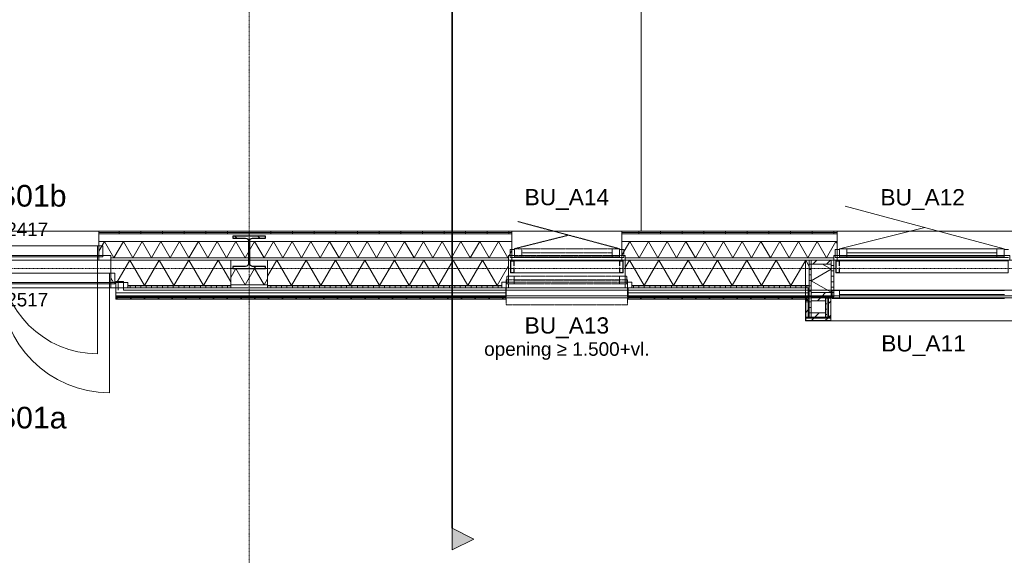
# Model space of a CAD drawing. Extents: x 0 to 92550, y 0 to 59400.
# Tile 43 of 87: x 33620 to 42714, y 8850 to 13799. Entities that reach past the tile are written whole.
import ezdxf
from ezdxf.xclip import XClip

# ---------------------------------------------------------------- set-up
doc = ezdxf.new("R2010")
doc.units = 0
doc.header["$MEASUREMENT"] = 0
doc.header["$XCLIPFRAME"] = 0
for name, pattern in [('Streep-punt fijn', [1251.000023, 626.000023, -312.5, 0, -312.5]), ('Streep-streepje', [1300, 1000, -100, 100, -100]), ('Streeplijn fijn', [234.119993, 155.999994, -78.119999]), ('Streeplijn ultrafijn', [117.37, 78.119999, -39.250001]), ('Wipeout_Contour', [100000, 0, -100000])]:
    doc.linetypes.add(name, pattern=pattern)
for name, color, linetype in [('ZZ 21 Buitenwand spouwblad baksteen', 7, 'Continuous'), ('ZZ 21 Buitenwand spouwblad hsb', 7, 'Continuous'), ('ZZ 21 Buitenwand spouwisolatie', 7, 'Continuous'), ('ZZ 28 HDC staalconstructies', 7, 'Continuous'), ('ZZ 31 Waterslagen', 7, 'Continuous'), ('ZZ 31 Zonwering', 7, 'Continuous'), ('ZZ 41 Buitenwandafwerking gevelhout', 7, 'Continuous'), ('ZZ 41 Buitenwandbekleding metaal', 7, 'Continuous'), ('ZZ 42 Binnenwandafwerking voorzetwand', 7, 'Continuous'), ('ZZ 72 Vaste inrichting', 7, 'Continuous'), ('ZZ A Stramien', 7, 'Continuous'), ('ZZ Aankleding 2D tek', 7, 'Continuous'), ('ZZ Info_tekst Algemeen', 7, 'Continuous'), ('ZZ Markers doorsnede', 7, 'Continuous'), ('ZZ Zone Gebruiksruimten', 7, 'Continuous')]:
    doc.layers.add(name, color=color, linetype=linetype)
doc.styles.add('GENERATED_STYLE_1', font='arial.ttf')
doc.linetypes.add('ALG - Zigzag', pattern='A,0,[1,1450KLW_TO-100_Plattegrond Begane grond1.Shx,S=2.239859,R=0,X=0,Y=-0.000705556],-282.222223,0', length=282.222223)
pattern_1 = [(90, (5738.867, 6500), (-50, 0), [])]
pattern_2 = [(45, (5738.87, 6500), (-63.6396, 63.6396), [])]
pattern_3 = [(90, (5738.87, 6500), (-200, 0), [])]

# ---------------------------------------------------------------- blocks, each defined once
blk = doc.blocks.new('*X185')
at = {"layer": 'ZZ 21 Buitenwand spouwblad hsb', "color": 7, "linetype": 'Continuous', "lineweight": 5, "ltscale": 0.01}
for p, q in [((34518, 11370), (34638.1, 11578)), ((34773.8, 11343), (34638.1, 11578)), ((34773.8, 11343), (34909.5, 11578)), ((35045.2, 11343), (34909.5, 11578)), ((35045.2, 11343), (35180.8, 11578)), ((35316.5, 11343), (35180.8, 11578)), ((35316.5, 11343), (35452.2, 11578)), ((35568.9, 11375.9), (35452.2, 11578)), ((34486.9, 11370), (34461.9, 11413.3))]:
    blk.add_line(p, q, dxfattribs=at)
blk = doc.blocks.new('*X186')
at = {"layer": 'ZZ 21 Buitenwand spouwblad hsb', "color": 7, "linetype": 'Continuous', "lineweight": 5, "ltscale": 0.01}
for p, q in [((35908.9, 11429), (35994.9, 11578)), ((36130.6, 11343), (35994.9, 11578)), ((36130.6, 11343), (36266.3, 11578)), ((36401.9, 11343), (36266.3, 11578)), ((36401.9, 11343), (36537.6, 11578)), ((36673.3, 11343), (36537.6, 11578)), ((36673.3, 11343), (36809, 11578)), ((36944.6, 11343), (36809, 11578)), ((36944.6, 11343), (37080.3, 11578)), ((37216, 11343), (37080.3, 11578)), ((37216, 11343), (37351.7, 11578)), ((37487.4, 11343), (37351.7, 11578)), ((37487.4, 11343), (37623, 11578)), ((37758.7, 11343), (37623, 11578)), ((37758.7, 11343), (37894.4, 11578)), ((38030.1, 11343), (37894.4, 11578)), ((38030.1, 11343), (38135.9, 11526.2))]:
    blk.add_line(p, q, dxfattribs=at)
blk = doc.blocks.new('*X187')
at = {"layer": 'ZZ 21 Buitenwand spouwblad hsb', "color": 7, "linetype": 'Continuous', "lineweight": 5, "ltscale": 0.01}
for p, q in [((39211.9, 11509.9), (39251.2, 11578)), ((39386.8, 11343), (39251.2, 11578)), ((39386.8, 11343), (39522.5, 11578)), ((39658.2, 11343), (39522.5, 11578)), ((39658.2, 11343), (39793.9, 11578)), ((39929.6, 11343), (39793.9, 11578)), ((39929.6, 11343), (40065.2, 11578)), ((40200.9, 11343), (40065.2, 11578)), ((40200.9, 11343), (40336.6, 11578)), ((40472.3, 11343), (40336.6, 11578)), ((40472.3, 11343), (40607.9, 11578)), ((40743.6, 11343), (40607.9, 11578)), ((40743.6, 11343), (40879.3, 11578)), ((40912.9, 11519.8), (40879.3, 11578))]:
    blk.add_line(p, q, dxfattribs=at)
blk = doc.blocks.new('*X192')
at = {"layer": 'ZZ 21 Buitenwand spouwisolatie', "color": 7, "linetype": 'Continuous', "lineweight": 5, "ltscale": 0.01}
for p, q in [((35568.9, 11417.1), (35616.7, 11500)), ((35703.3, 11350), (35616.7, 11500)), ((35703.3, 11350), (35789.9, 11500)), ((35876.6, 11350), (35789.9, 11500)), ((35876.6, 11350), (35908.9, 11406))]:
    blk.add_line(p, q, dxfattribs=at)
blk = doc.blocks.new('*X205')
at = {"layer": 'ZZ 41 Buitenwandbekleding metaal', "color": 7, "linetype": 'Continuous', "lineweight": 5, "ltscale": 0.01}
for p, q in [((40930.9, 11386.7), (41114.9, 11492.9)), ((41033.3, 11540), (41114.9, 11492.9)), ((40930.9, 11386.7), (41114.9, 11280.5)), ((41110.6, 11278), (41114.9, 11280.5))]:
    blk.add_line(p, q, dxfattribs=at)
blk = doc.blocks.new('*X208')
at = {"layer": 'ZZ 42 Binnenwandafwerking voorzetwand', "color": 7, "linetype": 'Continuous', "lineweight": 5, "ltscale": 0.01}
for p, q in [((34351.9, 11659.2), (34404.3, 11750)), ((34490.9, 11600), (34404.3, 11750)), ((34490.9, 11600), (34577.5, 11750)), ((34664.1, 11600), (34577.5, 11750)), ((34664.1, 11600), (34750.7, 11750)), ((34837.3, 11600), (34750.7, 11750)), ((34837.3, 11600), (34923.9, 11750)), ((35010.5, 11600), (34923.9, 11750)), ((35010.5, 11600), (35097.1, 11750)), ((35183.7, 11600), (35097.1, 11750)), ((35183.7, 11600), (35270.3, 11750)), ((35356.9, 11600), (35270.3, 11750)), ((35356.9, 11600), (35443.5, 11750)), ((35530.1, 11600), (35443.5, 11750)), ((35530.1, 11600), (35616.7, 11750)), ((35703.3, 11600), (35616.7, 11750)), ((35703.3, 11600), (35789.9, 11750)), ((35876.6, 11600), (35789.9, 11750)), ((35876.6, 11600), (35963.2, 11750)), ((36049.8, 11600), (35963.2, 11750)), ((36049.8, 11600), (36136.4, 11750)), ((36223, 11600), (36136.4, 11750)), ((36223, 11600), (36309.6, 11750)), ((36396.2, 11600), (36309.6, 11750)), ((36396.2, 11600), (36482.8, 11750)), ((36569.4, 11600), (36482.8, 11750)), ((36569.4, 11600), (36656, 11750)), ((36742.6, 11600), (36656, 11750)), ((36742.6, 11600), (36829.2, 11750)), ((36915.8, 11600), (36829.2, 11750)), ((36915.8, 11600), (37002.4, 11750)), ((37089, 11600), (37002.4, 11750)), ((37089, 11600), (37175.6, 11750)), ((37262.2, 11600), (37175.6, 11750)), ((37262.2, 11600), (37348.8, 11750)), ((37435.4, 11600), (37348.8, 11750)), ((37435.4, 11600), (37522, 11750)), ((37608.6, 11600), (37522, 11750)), ((37608.6, 11600), (37695.2, 11750)), ((37781.8, 11600), (37695.2, 11750)), ((37781.8, 11600), (37868.4, 11750)), ((37955, 11600), (37868.4, 11750)), ((37955, 11600), (38041.6, 11750)), ((38128.2, 11600), (38041.6, 11750)), ((38139.5, 11619.5), (38165.9, 11665.2)), ((38128.2, 11600), (38135.9, 11613.2))]:
    blk.add_line(p, q, dxfattribs=at)
blk = doc.blocks.new('*X209')
at = {"layer": 'ZZ 42 Binnenwandafwerking voorzetwand', "color": 7, "linetype": 'Continuous', "lineweight": 5, "ltscale": 0.01}
for p, q in [((39181.9, 11625), (39254, 11750)), ((39340.7, 11600), (39254, 11750)), ((39340.7, 11600), (39427.3, 11750)), ((39513.9, 11600), (39427.3, 11750)), ((39513.9, 11600), (39600.5, 11750)), ((39687.1, 11600), (39600.5, 11750)), ((39687.1, 11600), (39773.7, 11750)), ((39860.3, 11600), (39773.7, 11750)), ((39860.3, 11600), (39946.9, 11750)), ((40033.5, 11600), (39946.9, 11750)), ((40033.5, 11600), (40120.1, 11750)), ((40206.7, 11600), (40120.1, 11750)), ((40206.7, 11600), (40293.3, 11750)), ((40379.9, 11600), (40293.3, 11750)), ((40379.9, 11600), (40466.5, 11750)), ((40553.1, 11600), (40466.5, 11750)), ((40553.1, 11600), (40639.7, 11750)), ((40726.3, 11600), (40639.7, 11750)), ((40726.3, 11600), (40812.9, 11750)), ((40899.5, 11600), (40812.9, 11750)), ((40899.5, 11600), (40986.1, 11750)), ((41072.7, 11600), (40986.1, 11750)), ((41072.7, 11600), (41159.3, 11750)), ((41169.9, 11731.7), (41159.3, 11750))]:
    blk.add_line(p, q, dxfattribs=at)
blk = doc.blocks.new('Drawing_1_1', base_point=(5738.9, 6500))
at = {"layer": 'ZZ 28 HDC staalconstructies', "linetype": 'Continuous', "lineweight": 0, "true_color": 0x000000}
h = blk.add_hatch(dxfattribs=at)
h.set_pattern_fill('515_Staal_0001', color=18, style=0, pattern_type=2)
h.set_pattern_definition([(315, (35588.87, 11500), (159.1, 159.1), []), (315, (35535.83, 11446.97), (159.1, 159.1), [])])
h.paths.add_polyline_path([(35888.9, 11781), (35888.9, 11800), (35588.9, 11800), (35588.9, 11781), (35706.4, 11781, -0.414214), (35733.4, 11754), (35733.4, 11546, -0.414214), (35706.4, 11519), (35588.9, 11519), (35588.9, 11500), (35888.9, 11500), (35888.9, 11519), (35771.4, 11519, -0.414214), (35744.4, 11546), (35744.4, 11754, -0.414214), (35771.4, 11781)])
at = {"layer": 'ZZ 41 Buitenwandbekleding metaal', "linetype": 'Continuous', "lineweight": 0, "true_color": 0x000000}
h = blk.add_hatch(dxfattribs=at)
h.set_pattern_fill('310_Naaldhout__01__0001', color=18, style=0, pattern_type=2)
h.set_pattern_definition(pattern_2)
h.paths.add_polyline_path([(40930.9, 11578), (40930.9, 11540), (41114.9, 11540), (41114.9, 11578)])
h = blk.add_hatch(dxfattribs=at)
h.set_pattern_fill('310_Naaldhout__01__0001', color=18, style=0, pattern_type=2)
h.set_pattern_definition(pattern_2)
h.paths.add_polyline_path([(41110.9, 11020), (41110.9, 11042), (40912.9, 11042), (40880.9, 11042), (40880.9, 11020)])
h = blk.add_hatch(dxfattribs=at)
h.set_pattern_fill('310_Naaldhout__01__0001', color=18, style=0, pattern_type=2)
h.set_pattern_definition(pattern_2)
h.paths.add_polyline_path([(40930.9, 11090), (40930.9, 11052), (41060.9, 11052), (41060.9, 11090)])
at = {"layer": 'ZZ 42 Binnenwandafwerking voorzetwand', "linetype": 'Continuous', "lineweight": 0, "true_color": 0x000000}
h = blk.add_hatch(dxfattribs=at)
h.set_pattern_fill('930_Lijnen_vert_200_0001', color=18, style=0, pattern_type=2)
h.set_pattern_definition(pattern_3)
h.paths.add_polyline_path([(34351.9, 11845), (34351.9, 11832.5), (38165.9, 11832.5), (38165.9, 11845)])
h = blk.add_hatch(dxfattribs=at)
h.set_pattern_fill('930_Lijnen_vert_200_0001', color=18, style=0, pattern_type=2)
h.set_pattern_definition(pattern_3)
h.paths.add_polyline_path([(34351.9, 11820), (38165.9, 11820), (38165.9, 11832.5), (34351.9, 11832.5)])
h = blk.add_hatch(dxfattribs=at)
h.set_pattern_fill('930_Lijnen_vert_200_0001', color=18, style=0, pattern_type=2)
h.set_pattern_definition(pattern_3)
h.paths.add_polyline_path([(39181.9, 11832.5), (41169.9, 11832.5), (41169.9, 11845), (39181.9, 11845)])
h = blk.add_hatch(dxfattribs=at)
h.set_pattern_fill('930_Lijnen_vert_200_0001', color=18, style=0, pattern_type=2)
h.set_pattern_definition(pattern_3)
h.paths.add_polyline_path([(39181.9, 11832.5), (39181.9, 11820), (41169.9, 11820), (41169.9, 11832.5)])
at = {"layer": 'ZZ Markers doorsnede', "linetype": 'Continuous', "lineweight": 0, "true_color": 0x000000}
blk.add_hatch(color=18, dxfattribs=at).paths.add_polyline_path([(37613.9, 8900), (37813.9, 9000), (37613.9, 9100)])
at = {"layer": 'ZZ 21 Buitenwand spouwblad hsb', "color": 7, "linetype": 'Continuous', "lineweight": 5, "ltscale": 0.01}
for p, q in [((34461.9, 11370), (34461.9, 11578)), ((34461.9, 11343), (34461.9, 11578)), ((38135.9, 11374), (38135.9, 11578)), ((39211.9, 11374), (39211.9, 11578)), ((34461.9, 11339), (34461.9, 11343)), ((34461.9, 11321), (34461.9, 11339))]:
    blk.add_line(p, q, dxfattribs=at)
at = {"layer": 'ZZ 21 Buitenwand spouwblad hsb', "color": 7, "linetype": 'Continuous', "lineweight": 9, "ltscale": 0.01}
for p, q in [((38072.9, 11374), (38135.9, 11374)), ((39211.9, 11374), (39274.9, 11374))]:
    blk.add_line(p, q, dxfattribs=at)
at = {"layer": 'ZZ 21 Buitenwand spouwblad hsb', "color": 7, "linetype": 'Continuous', "lineweight": 9, "ltscale": 0.01, "flags": 128}
for points in [[(35568.9, 11578), (34461.9, 11578)], [(38135.9, 11578), (35908.9, 11578)], [(40912.9, 11578), (39211.9, 11578)]]:
    blk.add_lwpolyline(points, dxfattribs=at)
at = {"layer": 'ZZ 21 Buitenwand spouwisolatie', "color": 7, "linetype": 'Continuous', "lineweight": 9, "ltscale": 0.01, "flags": 128}
for points in [[(35908.9, 11500), (35568.9, 11500)], [(35568.9, 11500), (35568.9, 11350)], [(35908.9, 11350), (35908.9, 11500)], [(35568.9, 11350), (35908.9, 11350)]]:
    blk.add_lwpolyline(points, dxfattribs=at)
at = {"layer": 'ZZ 28 HDC staalconstructies', "color": 7, "linetype": 'Continuous', "lineweight": 25, "ltscale": 0.01, "flags": 128}
blk.add_lwpolyline([(35888.9, 11781), (35888.9, 11800), (35588.9, 11800), (35588.9, 11781), (35706.4, 11781, -0.414214), (35733.4, 11754), (35733.4, 11546, -0.414214), (35706.4, 11519), (35588.9, 11519), (35588.9, 11500), (35888.9, 11500), (35888.9, 11519), (35771.4, 11519, -0.414214), (35744.4, 11546), (35744.4, 11754, -0.414214), (35771.4, 11781)], format="xyb", close=True, dxfattribs=at)
at = {"layer": 'ZZ 31 Waterslagen', "color": 7, "linetype": 'Streeplijn fijn', "lineweight": 5, "ltscale": 0.01}
for p, q in [((38113.9, 11394.5), (39233.9, 11394.5)), ((38113.9, 11164.5), (39233.9, 11164.5))]:
    blk.add_line(p, q, dxfattribs=at)
at = {"layer": 'ZZ 31 Zonwering', "color": 7, "linetype": 'Continuous', "lineweight": 9, "ltscale": 0.01}
for p, q in [((38153.4, 11571.5), (38153.4, 11461.5)), ((38186.9, 11571.5), (38153.4, 11571.5)), ((38156.4, 11464.5), (38156.4, 11568.5)), ((38156.4, 11568.5), (38183.9, 11568.5)), ((38183.9, 11568.5), (38183.9, 11526.5)), ((38186.9, 11526.5), (38186.9, 11571.5)), ((39160.9, 11526.5), (39160.9, 11571.5)), ((39160.9, 11571.5), (39194.4, 11571.5)), ((39191.4, 11568.5), (39163.9, 11568.5)), ((39163.9, 11568.5), (39163.9, 11526.5)), ((39191.4, 11464.5), (39191.4, 11568.5)), ((39194.4, 11571.5), (39194.4, 11461.5)), ((41157.4, 11571.5), (41157.4, 11461.5)), ((41190.9, 11571.5), (41157.4, 11571.5)), ((41160.4, 11464.5), (41160.4, 11568.5)), ((41160.4, 11568.5), (41187.9, 11568.5)), ((41187.9, 11568.5), (41187.9, 11526.5)), ((41190.9, 11526.5), (41190.9, 11571.5)), ((38153.4, 11461.5), (38186.9, 11461.5)), ((38183.9, 11464.5), (38156.4, 11464.5)), ((38183.9, 11526.5), (38186.9, 11526.5)), ((38186.9, 11506.5), (38183.9, 11506.5)), ((38183.9, 11506.5), (38183.9, 11464.5)), ((38186.9, 11461.5), (38186.9, 11506.5)), ((39163.9, 11526.5), (39160.9, 11526.5)), ((39160.9, 11461.5), (39160.9, 11506.5)), ((39160.9, 11506.5), (39163.9, 11506.5)), ((39194.4, 11461.5), (39160.9, 11461.5)), ((39163.9, 11506.5), (39163.9, 11464.5)), ((39163.9, 11464.5), (39191.4, 11464.5)), ((41157.4, 11461.5), (41190.9, 11461.5)), ((41187.9, 11464.5), (41160.4, 11464.5)), ((41187.9, 11526.5), (41190.9, 11526.5)), ((41190.9, 11506.5), (41187.9, 11506.5)), ((41187.9, 11506.5), (41187.9, 11464.5)), ((41190.9, 11461.5), (41190.9, 11506.5))]:
    blk.add_line(p, q, dxfattribs=at)
at = {"layer": 'ZZ 31 Zonwering', "color": 7, "linetype": 'Streeplijn ultrafijn', "lineweight": 5, "ltscale": 0.01, "flags": 128}
for points in [[(39194.4, 11571.5), (39194.4, 11461.5), (38153.4, 11461.5), (38153.4, 11571.5)], [(42748.4, 11571.5), (42748.4, 11461.5), (41157.4, 11461.5), (41157.4, 11571.5)]]:
    blk.add_lwpolyline(points, close=True, dxfattribs=at)
at = {"layer": 'ZZ 41 Buitenwandafwerking gevelhout', "color": 7, "linetype": 'Continuous', "lineweight": 9, "ltscale": 0.01}
for p, q in [((42712.9, 11683), (41244.7, 12076.4)), ((41192.9, 11683), (41978.8, 11879.7)), ((34338.9, 11708.5), (33443.9, 11708.5)), ((34297.4, 11708.5), (34338.9, 11708.5)), ((34388.9, 11708.5), (34297.4, 11708.5)), ((34338.9, 11708.5), (34338.9, 11608)), ((34338.9, 11608), (34338.9, 11708.5)), ((34388.9, 11608), (34388.9, 11708.5)), ((41152.9, 11675), (41192.9, 11675)), ((41152.9, 11603), (41152.9, 11675)), ((41192.9, 11683), (41260.9, 11683)), ((41192.9, 11608), (41192.9, 11683)), ((41192.9, 11675), (41192.9, 11608)), ((41260.9, 11683), (42644.9, 11683)), ((41260.9, 11683), (41260.9, 11608)), ((41260.9, 11683), (42644.9, 11683)), ((41260.9, 11645.5), (42644.9, 11645.5)), ((42644.9, 11608), (42644.9, 11683)), ((42644.9, 11683), (42712.9, 11683)), ((42712.9, 11683), (42712.9, 11608)), ((42712.9, 11608), (42712.9, 11675)), ((42712.9, 11675), (42752.9, 11675)), ((33443.9, 11608), (34338.9, 11608)), ((34338.9, 11608), (34338.9, 10713)), ((34338.9, 11608), (34388.9, 11608)), ((41220.9, 11603), (41152.9, 11603)), ((41192.9, 11608), (41220.9, 11608)), ((41260.9, 11608), (41192.9, 11608)), ((41220.9, 11608), (41220.9, 11603)), ((42684.9, 11603), (41220.9, 11603)), ((42644.9, 11608), (41260.9, 11608)), ((42712.9, 11608), (42644.9, 11608)), ((42684.9, 11603), (42684.9, 11608)), ((42684.9, 11608), (42712.9, 11608)), ((42752.9, 11603), (42684.9, 11603)), ((34448.9, 11458.5), (33443.9, 11458.5)), ((34407.4, 11458.5), (34448.9, 11458.5)), ((34498.9, 11458.5), (34407.4, 11458.5)), ((34448.9, 11458.5), (34448.9, 11358)), ((34448.9, 11358), (34448.9, 11458.5)), ((33443.9, 11358), (34448.9, 11358)), ((34448.9, 11358), (34448.9, 10353))]:
    blk.add_line(p, q, dxfattribs=at)
at = {"layer": 'ZZ 41 Buitenwandafwerking gevelhout', "color": 7, "linetype": 'Streeplijn fijn', "lineweight": 9, "ltscale": 0.01}
for p, q in [((39158.9, 11683), (38221.9, 11934.1)), ((38188.9, 11683), (38690.4, 11808.5)), ((38148.9, 11675), (38188.9, 11675)), ((38148.9, 11603), (38148.9, 11675)), ((38188.9, 11683), (38256.9, 11683)), ((38188.9, 11608), (38188.9, 11683)), ((38188.9, 11675), (38188.9, 11608)), ((38256.9, 11683), (39090.9, 11683)), ((38256.9, 11683), (38256.9, 11608)), ((38256.9, 11683), (39090.9, 11683)), ((38256.9, 11645.5), (39090.9, 11645.5)), ((39090.9, 11608), (39090.9, 11683)), ((39090.9, 11683), (39158.9, 11683)), ((39158.9, 11683), (39158.9, 11608)), ((39158.9, 11608), (39158.9, 11675)), ((39158.9, 11675), (39198.9, 11675)), ((39198.9, 11675), (39198.9, 11603)), ((38216.9, 11603), (38148.9, 11603)), ((38188.9, 11608), (38216.9, 11608)), ((38256.9, 11608), (38188.9, 11608)), ((38216.9, 11608), (38216.9, 11603)), ((39130.9, 11603), (38216.9, 11603)), ((39090.9, 11608), (38256.9, 11608)), ((39158.9, 11608), (39090.9, 11608)), ((39130.9, 11603), (39130.9, 11608)), ((39130.9, 11608), (39158.9, 11608)), ((39198.9, 11603), (39130.9, 11603)), ((38118.9, 11430), (38186.9, 11430)), ((38118.9, 11358), (38118.9, 11430)), ((38186.9, 11430), (38186.9, 11358)), ((38186.9, 11430), (39160.9, 11430)), ((38186.9, 11394), (39160.9, 11394)), ((39160.9, 11358), (39160.9, 11430)), ((39160.9, 11430), (39228.9, 11430)), ((39228.9, 11430), (39228.9, 11358)), ((38186.9, 11358), (38118.9, 11358)), ((39160.9, 11358), (38186.9, 11358)), ((39228.9, 11358), (39160.9, 11358))]:
    blk.add_line(p, q, dxfattribs=at)
at = {"layer": 'ZZ 41 Buitenwandafwerking gevelhout', "color": 7, "linetype": 'Continuous', "lineweight": 5, "ltscale": 0.01}
for p, q in [((32590.4, 11708.5), (34297.4, 11708.5)), ((34338.9, 11608), (32548.9, 11608)), ((32480.4, 11458.5), (34407.4, 11458.5)), ((34448.9, 11358), (32438.9, 11358))]:
    blk.add_line(p, q, dxfattribs=at)
at = {"layer": 'ZZ 41 Buitenwandafwerking gevelhout', "color": 7, "linetype": 'Continuous', "lineweight": 9, "ltscale": 0.01}
for centre, radius in [((34338.9, 11608), 895), ((34448.9, 11358), 1005)]:
    blk.add_arc(centre, radius, 180, 270, dxfattribs=at)
at = {"layer": 'ZZ 41 Buitenwandbekleding metaal', "color": 7, "linetype": 'Continuous', "lineweight": 9, "ltscale": 0.01}
for p, q in [((43026.9, 11578), (40878.9, 11578)), ((43026.9, 11018), (40878.9, 11018))]:
    blk.add_line(p, q, dxfattribs=at)
at = {"layer": 'ZZ 41 Buitenwandbekleding metaal', "color": 7, "linetype": 'Continuous', "lineweight": 9, "ltscale": 0.01, "flags": 128}
for points in [[(40930.9, 11578), (41114.9, 11578)], [(40930.9, 11540), (40930.9, 11578)], [(41114.9, 11578), (41114.9, 11540)], [(40880.9, 11052), (40880.9, 11042)], [(40902.9, 11052), (40880.9, 11052)], [(40880.9, 11042), (40912.9, 11042)], [(40912.9, 11042), (41110.9, 11042)]]:
    blk.add_lwpolyline(points, dxfattribs=at)
at = {"layer": 'ZZ 41 Buitenwandbekleding metaal', "color": 7, "linetype": 'Continuous', "lineweight": 5, "ltscale": 0.01, "flags": 128}
for points in [[(40912.9, 11052), (40902.9, 11052)], [(40912.9, 11042), (40912.9, 11052)], [(41088.9, 11052), (41078.9, 11052)]]:
    blk.add_lwpolyline(points, dxfattribs=at)
at = {"layer": 'ZZ 41 Buitenwandbekleding metaal', "color": 7, "linetype": 'Continuous', "lineweight": 9, "ltscale": 0.01, "flags": 128}
blk.add_lwpolyline([(40930.9, 11090), (41060.9, 11090), (41060.9, 11052), (40930.9, 11052)], close=True, dxfattribs=at)
at = {"layer": 'ZZ 42 Binnenwandafwerking voorzetwand', "color": 7, "linetype": 'Continuous', "lineweight": 9, "ltscale": 0.01}
for p, q in [((34351.9, 11832.5), (34351.9, 11845)), ((34351.9, 11832.5), (34351.9, 11845)), ((38165.9, 11832.5), (34351.9, 11832.5)), ((34351.9, 11820), (34351.9, 11832.5)), ((34351.9, 11820), (34351.9, 11832.5)), ((38165.9, 11832.5), (38165.9, 11845)), ((38165.9, 11820), (38165.9, 11832.5)), ((39181.9, 11832.5), (39181.9, 11845)), ((41169.9, 11832.5), (39181.9, 11832.5)), ((39181.9, 11820), (39181.9, 11832.5)), ((41169.9, 11832.5), (41169.9, 11845)), ((41169.9, 11832.5), (41169.9, 11845)), ((41169.9, 11820), (41169.9, 11832.5)), ((41169.9, 11820), (41169.9, 11832.5)), ((38165.9, 11820), (34351.9, 11820)), ((38165.9, 11750), (34351.9, 11750)), ((34351.9, 11620), (34351.9, 11750)), ((34351.9, 11600), (34351.9, 11750)), ((38165.9, 11619.5), (38165.9, 11750)), ((41169.9, 11820), (39181.9, 11820)), ((41169.9, 11750), (39181.9, 11750)), ((39181.9, 11619.5), (39181.9, 11750)), ((41169.9, 11619.5), (41169.9, 11750)), ((41169.9, 11600), (41169.9, 11750)), ((34351.9, 11620), (34461.9, 11620)), ((34461.9, 11578), (34461.9, 11620)), ((34461.9, 11600), (38135.9, 11600)), ((38135.9, 11619.5), (38165.9, 11619.5)), ((38135.9, 11578), (38135.9, 11619.5)), ((39181.9, 11619.5), (39211.9, 11619.5)), ((39211.9, 11578), (39211.9, 11619.5)), ((39211.9, 11600), (41139.9, 11600)), ((41139.9, 11619.5), (41169.9, 11619.5)), ((41139.9, 11578), (41139.9, 11619.5))]:
    blk.add_line(p, q, dxfattribs=at)
at = {"layer": 'ZZ 42 Binnenwandafwerking voorzetwand', "color": 7, "linetype": 'Streeplijn fijn', "lineweight": 5, "ltscale": 0.01}
for p, q in [((38165.9, 11845), (39181.9, 11845)), ((38165.9, 11750), (38165.9, 11820)), ((39181.9, 11750), (39181.9, 11820)), ((38165.9, 11578), (38165.9, 11600)), ((39181.9, 11578), (39181.9, 11600))]:
    blk.add_line(p, q, dxfattribs=at)
at = {"layer": 'ZZ 42 Binnenwandafwerking voorzetwand', "color": 7, "linetype": 'Streeplijn fijn', "lineweight": 9, "ltscale": 0.01}
for p, q in [((38165.9, 11832.5), (38165.9, 11845)), ((38165.9, 11820), (38165.9, 11832.5)), ((39181.9, 11832.5), (39181.9, 11845)), ((39181.9, 11820), (39181.9, 11832.5)), ((38165.9, 11600), (38165.9, 11750)), ((39181.9, 11600), (39181.9, 11750))]:
    blk.add_line(p, q, dxfattribs=at)
at = {"layer": 'ZZ 42 Binnenwandafwerking voorzetwand', "color": 7, "linetype": 'Continuous', "lineweight": 5, "ltscale": 0.01}
for p, q in [((41169.9, 11845), (42735.9, 11845)), ((34351.9, 11750), (34351.9, 11820)), ((34351.9, 11750), (34351.9, 11820)), ((38165.9, 11750), (38165.9, 11820)), ((39181.9, 11750), (39181.9, 11820)), ((41169.9, 11750), (41169.9, 11820)), ((41169.9, 11750), (41169.9, 11820)), ((34351.9, 11578), (34351.9, 11600)), ((41169.9, 11578), (41169.9, 11600))]:
    blk.add_line(p, q, dxfattribs=at)
at = {"layer": 'ZZ 42 Binnenwandafwerking voorzetwand', "color": 255, "linetype": 'Continuous', "lineweight": 0, "ltscale": 0.01}
for p, q in [((32425.9, 11578), (34461.9, 11578)), ((41139.9, 11578), (42765.9, 11578))]:
    blk.add_line(p, q, dxfattribs=at)
at = {"layer": 'ZZ 42 Binnenwandafwerking voorzetwand', "color": 255, "linetype": 'Streeplijn fijn', "lineweight": 0, "ltscale": 0.01}
blk.add_line((38135.9, 11578), (39211.9, 11578), dxfattribs=at)
at = {"layer": 'ZZ 42 Binnenwandafwerking voorzetwand', "color": 7, "linetype": 'Continuous', "lineweight": 9, "ltscale": 0.01, "flags": 128}
for points in [[(38165.9, 11845), (34351.9, 11845)], [(41169.9, 11845), (39181.9, 11845)], [(34461.9, 11578), (38135.9, 11578)], [(39211.9, 11578), (41139.9, 11578)]]:
    blk.add_lwpolyline(points, dxfattribs=at)
for points in [[(32425.9, 11578), (32425.9, 11620), (34461.9, 11620), (34461.9, 11578)], [(41139.9, 11578), (41139.9, 11619.5), (42765.9, 11619.5), (42765.9, 11578)]]:
    blk.add_lwpolyline(points, close=True, dxfattribs=at)
at = {"layer": 'ZZ 42 Binnenwandafwerking voorzetwand', "color": 7, "linetype": 'Streeplijn fijn', "lineweight": 9, "ltscale": 0.01, "flags": 128}
blk.add_lwpolyline([(38135.9, 11578), (38135.9, 11619.5), (39211.9, 11619.5), (39211.9, 11578)], close=True, dxfattribs=at)
at = {"layer": 'ZZ A Stramien', "color": 7, "linetype": 'Streep-punt fijn', "lineweight": 9, "ltscale": 0.01}
blk.add_line((8788.9, 11500), (61238.9, 11500), dxfattribs=at)
at = {"layer": 'ZZ Aankleding 2D tek', "color": 174, "linetype": 'ALG - Zigzag', "lineweight": 5, "ltscale": 0.01, "true_color": 0x0000aa}
blk.add_line((39358.9, 27850), (39358.9, 11845), dxfattribs=at)
at = {"layer": 'ZZ Markers doorsnede', "color": 7, "linetype": 'Continuous', "lineweight": 5, "ltscale": 0.01, "flags": 128}
blk.add_lwpolyline([(37613.9, 8900), (37613.9, 9100), (37813.9, 9000)], close=True, dxfattribs=at)
at = {"layer": 'ZZ Zone Gebruiksruimten', "color": 255, "linetype": 'Continuous', "lineweight": 0, "ltscale": 0.01, "flags": 128}
blk.add_lwpolyline([(44953.9, 27850), (28582.9, 27850), (28582.9, 11845), (44953.9, 11845)], close=True, dxfattribs=at)
at = {"layer": 'ZZ 72 Vaste inrichting', "color": 7, "linetype": 'Continuous', "lineweight": 25, "ltscale": 0.01}
for name in ['*X208', '*X209', '*X192']:
    blk.add_blockref(name, (0, 0), dxfattribs=at)
at = {"layer": 'ZZ 41 Buitenwandafwerking gevelhout', "color": 7, "linetype": 'Continuous', "lineweight": 5, "attachment_point": 1, "style": 'GENERATED_STYLE_1'}
for s, insert, char_height in [('\\A1;{\\pql;\\fArial|b0|i0|c0|p0;\\W1.000000;BU_S01b}', (32856.8, 12272.3), 200), ('\\A1;{\\pql;\\fArial|b0|i0|c0|p0;\\W1.000000;BU_A12}', (41569.8, 12233.7), 150), ('\\A1;{\\pql;\\fArial|b0|i0|c0|p0;\\W1.000000;1707x2417}', (33019.6, 11925.1), 125), ('\\A1;{\\pql;\\fArial|b0|i0|c0|p0;\\W1.000000;1927x2517}', (33019.6, 11275.1), 125), ('\\A1;{\\pql;\\fArial|b0|i0|c0|p0;\\W1.000000;BU_A11}', (41577.4, 10883.7), 150), ('\\A1;{\\pql;\\fArial|b0|i0|c0|p0;\\W1.000000;BU_S01a}', (32856.8, 10222.3), 200)]:
    blk.add_mtext(s, dxfattribs=dict(at, insert=insert, char_height=char_height))
at = {"layer": 'ZZ Info_tekst Algemeen', "color": 7, "linetype": 'Continuous', "lineweight": 5, "attachment_point": 5, "style": 'GENERATED_STYLE_1'}
for s, insert, char_height in [('\\A1;{\\pqc;\\fArial|b0|i0|c0|p0;\\W1.000000;BU_A14}', (38673.9, 12138.3), 150), ('\\A1;{\\pqc;\\fArial|b0|i0|c0|p0;\\W1.000000;BU_A13}', (38673.9, 10952.6), 150), ('\\A1;{\\pqc;\\fArial|b0|i0|c0|p0;\\W1.000000;opening ≥ 1.500+vl.}', (38673.9, 10737.5), 125)]:
    blk.add_mtext(s, dxfattribs=dict(at, insert=insert, char_height=char_height))
at = {"color": 254, "linetype": 'Wipeout_Contour', "lineweight": 0, "ltscale": 168776.737054}
blk.add_wipeout([(34508.9, 11229), (46763.9, 11229), (46763.9, 11249), (34508.9, 11249)], dxfattribs=at).dxf.layer = 'ZZ 21 Buitenwand spouwblad baksteen'
at = {"layer": 'ZZ 41 Buitenwandbekleding metaal', "linetype": 'Continuous', "lineweight": 0, "true_color": 0x000000}
h = blk.add_hatch(dxfattribs=at)
h.set_pattern_fill('310_Naaldhout__01__0001', color=18, style=0, pattern_type=2)
h.set_pattern_definition(pattern_2)
h.paths.add_polyline_path([(40880.9, 11052), (40902.9, 11052), (40902.9, 11191), (40880.9, 11191)])
at = {"layer": 'ZZ 41 Buitenwandbekleding metaal', "color": 7, "linetype": 'Continuous', "lineweight": 9, "ltscale": 0.01, "flags": 128}
for points in [[(40880.9, 11191), (40880.9, 11052)], [(40880.9, 11191), (40902.9, 11191)], [(40902.9, 11191), (40902.9, 11052)], [(40930.9, 11052), (40912.9, 11052), (40912.9, 11191)], [(40930.9, 11202), (40930.9, 11090)], [(41060.9, 11090), (41060.9, 11202)]]:
    blk.add_lwpolyline(points, dxfattribs=at)
at = {"layer": 'ZZ 41 Buitenwandbekleding metaal', "color": 7, "linetype": 'Continuous', "lineweight": 5, "ltscale": 0.01, "flags": 128}
blk.add_lwpolyline([(40902.9, 11191), (40912.9, 11191)], dxfattribs=at)
at = {"color": 254, "linetype": 'Wipeout_Contour', "lineweight": 0, "ltscale": 168814.849534}
blk.add_wipeout([(34508.9, 11249), (46763.9, 11249), (46763.9, 11299), (34508.9, 11299)], dxfattribs=at).dxf.layer = 'ZZ 21 Buitenwand spouwblad baksteen'
at = {"layer": 'ZZ 21 Buitenwand spouwblad hsb', "linetype": 'Continuous', "lineweight": 0, "true_color": 0x7f7f7f}
for points in [[(35908.9, 11339), (38072.9, 11339), (38072.9, 11343), (35908.9, 11343)], [(39274.9, 11343), (39274.9, 11339), (40912.9, 11339), (40912.9, 11343)]]:
    blk.add_hatch(color=8, dxfattribs=at).paths.add_polyline_path(points)
at = {"layer": 'ZZ 21 Buitenwand spouwblad hsb', "linetype": 'Continuous', "lineweight": 0, "true_color": 0x000000}
h = blk.add_hatch(dxfattribs=at)
h.set_pattern_fill('325_Hout_plaatmateriaal__BC', color=18, style=0, pattern_type=2)
h.set_pattern_definition(pattern_1)
h.paths.add_polyline_path([(35908.9, 11339), (35908.9, 11321), (38072.9, 11321), (38072.9, 11339)])
h = blk.add_hatch(dxfattribs=at)
h.set_pattern_fill('325_Hout_plaatmateriaal__BC', color=18, style=0, pattern_type=2)
h.set_pattern_definition(pattern_1)
h.paths.add_polyline_path([(40912.9, 11339), (39274.9, 11339), (39274.9, 11321), (40912.9, 11321)])
at = {"layer": 'ZZ 41 Buitenwandafwerking gevelhout', "linetype": 'Continuous', "lineweight": 0, "true_color": 0x000000}
h = blk.add_hatch(dxfattribs=at)
h.set_pattern_fill('310_Naaldhout__01__0001', color=18, style=0, pattern_type=2)
h.set_pattern_definition(pattern_2)
h.paths.add_polyline_path([(34508.9, 11218), (38108.9, 11218), (38108.9, 11239), (34508.9, 11239)])
h = blk.add_hatch(dxfattribs=at)
h.set_pattern_fill('310_Naaldhout__01__0001', color=18, style=0, pattern_type=2)
h.set_pattern_definition(pattern_2)
h.paths.add_polyline_path([(39238.9, 11239), (39238.9, 11218), (40902.9, 11218), (40902.9, 11239)])
at = {"layer": 'ZZ 41 Buitenwandbekleding metaal', "linetype": 'Continuous', "lineweight": 0, "true_color": 0x000000}
h = blk.add_hatch(dxfattribs=at)
h.set_pattern_fill('325_Hout_plaatmateriaal__BC', color=18, style=0, pattern_type=2)
h.set_pattern_definition([(1e-07, (40912.867, 11191), (-1e-07, 50), [])])
h.paths.add_polyline_path([(40912.9, 11578), (40912.9, 11191), (40912.9, 11052), (40930.9, 11052), (40930.9, 11090), (40930.9, 11202), (40930.9, 11240), (40930.9, 11278), (40930.9, 11540), (40930.9, 11578)])
h = blk.add_hatch(dxfattribs=at)
h.set_pattern_fill('325_Hout_plaatmateriaal__BC', color=18, style=0, pattern_type=2)
h.set_pattern_definition([(180, (41139.867, 11578), (0, 50), [])])
h.paths.add_polyline_path([(41139.9, 11240), (41139.9, 11578), (41114.9, 11578), (41114.9, 11540), (41114.9, 11278), (41114.9, 11240)])
h = blk.add_hatch(dxfattribs=at)
h.set_pattern_fill('310_Naaldhout__01__0001', color=18, style=0, pattern_type=2)
h.set_pattern_definition(pattern_2)
h.paths.add_polyline_path([(41060.9, 11240), (41078.9, 11240), (41110.9, 11240), (41114.9, 11240), (41114.9, 11278), (40930.9, 11278), (40930.9, 11240)])
h = blk.add_hatch(dxfattribs=at)
h.set_pattern_fill('505_Aluminium_0001', color=18, style=0, pattern_type=2)
h.set_pattern_definition([(135, (41112.87, 11018), (176.78, 176.78), []), (135, (41148.22, 11053.36), (176.78, 176.78), []), (135, (41183.58, 11088.7), (176.78, 176.78), [])])
h.paths.add_polyline_path([(40878.9, 11208), (40878.9, 11018), (41112.9, 11018), (41112.9, 11238), (41139.9, 11238), (41139.9, 11240), (41114.9, 11240), (41110.9, 11240), (41110.9, 11225), (41110.9, 11052), (41110.9, 11042), (41110.9, 11020), (40880.9, 11020), (40880.9, 11042), (40880.9, 11052), (40880.9, 11191), (40880.9, 11206), (40906.9, 11206), (40906.9, 11200), (40898.9, 11200), (40898.9, 11198), (40908.9, 11198), (40908.9, 11208)])
h = blk.add_hatch(dxfattribs=at)
h.set_pattern_fill('310_Naaldhout__01__0001', color=18, style=0, pattern_type=2)
h.set_pattern_definition(pattern_2)
h.paths.add_polyline_path([(40930.9, 11240), (40930.9, 11202), (41060.9, 11202), (41060.9, 11240)])
h = blk.add_hatch(dxfattribs=at)
h.set_pattern_fill('325_Hout_plaatmateriaal__BC', color=18, style=0, pattern_type=2)
h.set_pattern_definition([(180, (41078.867, 11225), (-8e-07, 50), [])])
h.paths.add_polyline_path([(41060.9, 11090), (41060.9, 11052), (41078.9, 11052), (41078.9, 11225), (41078.9, 11240), (41060.9, 11240), (41060.9, 11202)])
h = blk.add_hatch(dxfattribs=at)
h.set_pattern_fill('310_Naaldhout__01__0001', color=18, style=0, pattern_type=2)
h.set_pattern_definition(pattern_2)
h.paths.add_polyline_path([(41088.9, 11225), (41088.9, 11052), (41110.9, 11052), (41110.9, 11225)])
at = {"layer": 'ZZ 21 Buitenwand spouwblad baksteen', "color": 7, "linetype": 'Continuous', "lineweight": 15, "ltscale": 0.01}
for p, q in [((34508.9, 11299), (34508.9, 11249)), ((34508.9, 11249), (46763.9, 11249)), ((34508.9, 11249), (34508.9, 11229))]:
    blk.add_line(p, q, dxfattribs=at)
at = {"layer": 'ZZ 21 Buitenwand spouwblad baksteen', "color": 7, "linetype": 'Continuous', "lineweight": 15, "ltscale": 0.01, "flags": 128}
for points in [[(46693.9, 11299), (34578.9, 11299)], [(34508.9, 11229), (46763.9, 11229)]]:
    blk.add_lwpolyline(points, dxfattribs=at)
at = {"layer": 'ZZ 21 Buitenwand spouwblad hsb', "color": 7, "linetype": 'Streeplijn fijn', "lineweight": 5, "ltscale": 0.01}
for p, q in [((38135.9, 11343), (38135.9, 11578)), ((39211.9, 11343), (39211.9, 11578)), ((38135.9, 11339), (38135.9, 11343)), ((38135.9, 11321), (38135.9, 11339)), ((39211.9, 11339), (39211.9, 11343)), ((39211.9, 11321), (39211.9, 11339))]:
    blk.add_line(p, q, dxfattribs=at)
at = {"layer": 'ZZ 21 Buitenwand spouwblad hsb', "color": 7, "linetype": 'Continuous', "lineweight": 5, "ltscale": 0.01}
for p, q in [((40912.9, 11343), (40912.9, 11578)), ((40912.9, 11343), (40912.9, 11578)), ((40912.9, 11339), (40912.9, 11343)), ((40912.9, 11339), (40912.9, 11343)), ((40912.9, 11321), (40912.9, 11339)), ((40912.9, 11321), (40912.9, 11339))]:
    blk.add_line(p, q, dxfattribs=at)
at = {"layer": 'ZZ 21 Buitenwand spouwblad hsb', "color": 7, "linetype": 'Continuous', "lineweight": 9, "ltscale": 0.01}
for p, q in [((38072.9, 11321), (38072.9, 11374)), ((39274.9, 11321), (39274.9, 11374)), ((35908.9, 11343), (38072.9, 11343)), ((35908.9, 11339), (38072.9, 11339)), ((39274.9, 11343), (40912.9, 11343)), ((39274.9, 11339), (40912.9, 11339))]:
    blk.add_line(p, q, dxfattribs=at)
at = {"layer": 'ZZ 21 Buitenwand spouwblad hsb', "color": 255, "linetype": 'Streeplijn fijn', "lineweight": 0, "ltscale": 0.01}
blk.add_line((38072.9, 11321), (39274.9, 11321), dxfattribs=at)
at = {"layer": 'ZZ 21 Buitenwand spouwblad hsb', "color": 7, "linetype": 'Continuous', "lineweight": 5, "ltscale": 0.01, "flags": 128}
for points in [[(35568.9, 11343), (35568.9, 11578)], [(35908.9, 11343), (35908.9, 11578)], [(35568.9, 11339), (35568.9, 11343)], [(35568.9, 11321), (35568.9, 11339)], [(35908.9, 11339), (35908.9, 11343)], [(35908.9, 11321), (35908.9, 11339)]]:
    blk.add_lwpolyline(points, dxfattribs=at)
at = {"layer": 'ZZ 21 Buitenwand spouwblad hsb', "color": 7, "linetype": 'Streeplijn fijn', "lineweight": 9, "ltscale": 0.01, "flags": 128}
blk.add_lwpolyline([(38072.9, 11321), (38072.9, 11374), (39274.9, 11374), (39274.9, 11321)], close=True, dxfattribs=at)
at = {"layer": 'ZZ 21 Buitenwand spouwblad hsb', "color": 7, "linetype": 'Continuous', "lineweight": 9, "ltscale": 0.01, "flags": 128}
for points in [[(35908.9, 11321), (38072.9, 11321)], [(39274.9, 11321), (40912.9, 11321)]]:
    blk.add_lwpolyline(points, dxfattribs=at)
at = {"layer": 'ZZ 31 Waterslagen', "color": 7, "linetype": 'Streeplijn fijn', "lineweight": 5, "ltscale": 0.01}
for p, q in [((38113.9, 11164.5), (38113.9, 11394.5)), ((39233.9, 11164.5), (39233.9, 11394.5))]:
    blk.add_line(p, q, dxfattribs=at)
at = {"layer": 'ZZ 41 Buitenwandafwerking gevelhout', "color": 7, "linetype": 'Streeplijn fijn', "lineweight": 5, "ltscale": 0.01}
for p, q in [((38108.9, 11277), (38108.9, 11321)), ((38108.9, 11277), (38108.9, 11321)), ((38108.9, 11239), (38108.9, 11277)), ((38108.9, 11239), (38108.9, 11277)), ((39238.9, 11277), (39238.9, 11321)), ((39238.9, 11277), (39238.9, 11321)), ((39238.9, 11239), (39238.9, 11277)), ((39238.9, 11239), (39238.9, 11277)), ((38108.9, 11218), (38108.9, 11239)), ((38108.9, 11218), (38108.9, 11239)), ((39238.9, 11218), (39238.9, 11239)), ((39238.9, 11218), (39238.9, 11239))]:
    blk.add_line(p, q, dxfattribs=at)
at = {"layer": 'ZZ 41 Buitenwandafwerking gevelhout', "color": 7, "linetype": 'Continuous', "lineweight": 5, "ltscale": 0.01}
for p, q in [((39238.9, 11277), (40902.9, 11277)), ((40902.9, 11296), (40902.9, 11321)), ((40902.9, 11277), (40902.9, 11321)), ((40902.9, 11277), (40902.9, 11296)), ((40902.9, 11239), (40902.9, 11277)), ((40902.9, 11239), (40902.9, 11277)), ((34508.9, 11239), (38108.9, 11239)), ((34508.9, 11218), (34508.9, 11239)), ((34508.9, 11218), (34508.9, 11239)), ((39238.9, 11239), (40902.9, 11239)), ((40902.9, 11224), (40902.9, 11239)), ((40902.9, 11218), (40902.9, 11239)), ((40902.9, 11218), (40902.9, 11224))]:
    blk.add_line(p, q, dxfattribs=at)
at = {"layer": 'ZZ 41 Buitenwandafwerking gevelhout', "color": 7, "linetype": 'Continuous', "lineweight": 9, "ltscale": 0.01}
for p, q in [((41122.9, 11296), (41190.9, 11296)), ((41122.9, 11224), (41122.9, 11296)), ((41190.9, 11296), (41190.9, 11224)), ((41190.9, 11296), (42714.9, 11296)), ((41190.9, 11224), (41122.9, 11224)), ((41190.9, 11260), (42714.9, 11260)), ((42714.9, 11224), (41190.9, 11224))]:
    blk.add_line(p, q, dxfattribs=at)
at = {"layer": 'ZZ 41 Buitenwandafwerking gevelhout', "color": 7, "linetype": 'Continuous', "lineweight": 5, "ltscale": 0.01, "flags": 128}
blk.add_lwpolyline([(40902.9, 11321), (39238.9, 11321)], dxfattribs=at)
at = {"layer": 'ZZ 41 Buitenwandafwerking gevelhout', "color": 7, "linetype": 'Continuous', "lineweight": 9, "ltscale": 0.01, "flags": 128}
for points in [[(34508.9, 11218), (38108.9, 11218)], [(39238.9, 11218), (40902.9, 11218)]]:
    blk.add_lwpolyline(points, dxfattribs=at)
at = {"layer": 'ZZ 41 Buitenwandbekleding metaal', "color": 7, "linetype": 'Continuous', "lineweight": 9, "ltscale": 0.01}
blk.add_line((40878.9, 11578), (40878.9, 11018), dxfattribs=at)
at = {"layer": 'ZZ 41 Buitenwandbekleding metaal', "color": 7, "linetype": 'Continuous', "lineweight": 9, "ltscale": 0.01, "flags": 128}
for points in [[(40912.9, 11191), (40912.9, 11578), (40930.9, 11578)], [(41114.9, 11578), (41139.9, 11578), (41139.9, 11240)], [(40930.9, 11240), (40930.9, 11278)], [(41114.9, 11278), (41114.9, 11240)], [(41139.9, 11240), (41139.9, 11238), (41112.9, 11238), (41112.9, 11018), (40878.9, 11018), (40878.9, 11208), (40908.9, 11208), (40908.9, 11198), (40898.9, 11198), (40898.9, 11200), (40906.9, 11200), (40906.9, 11206), (40880.9, 11206), (40880.9, 11191)], [(40880.9, 11042), (40880.9, 11020), (41110.9, 11020), (41110.9, 11042), (41110.9, 11052), (41110.9, 11225)], [(41078.9, 11240), (41060.9, 11240)], [(41078.9, 11225), (41078.9, 11052), (41060.9, 11052)], [(41110.9, 11240), (41078.9, 11240)], [(41078.9, 11240), (41078.9, 11225)], [(41088.9, 11225), (41110.9, 11225)], [(41110.9, 11052), (41088.9, 11052), (41088.9, 11225)], [(41110.9, 11225), (41110.9, 11240)], [(41110.9, 11240), (41114.9, 11240), (41139.9, 11240)]]:
    blk.add_lwpolyline(points, dxfattribs=at)
at = {"layer": 'ZZ 41 Buitenwandbekleding metaal', "color": 7, "linetype": 'Continuous', "lineweight": 5, "ltscale": 0.01, "flags": 128}
blk.add_lwpolyline([(41114.9, 11278), (40930.9, 11278), (40930.9, 11540), (41114.9, 11540)], close=True, dxfattribs=at)
at = {"layer": 'ZZ 41 Buitenwandbekleding metaal', "color": 7, "linetype": 'Continuous', "lineweight": 9, "ltscale": 0.01, "flags": 128}
blk.add_lwpolyline([(40930.9, 11240), (41060.9, 11240), (41060.9, 11202), (40930.9, 11202)], close=True, dxfattribs=at)
at = {"layer": 'ZZ 41 Buitenwandbekleding metaal', "color": 7, "linetype": 'Continuous', "lineweight": 5, "ltscale": 0.01, "flags": 128}
blk.add_lwpolyline([(41078.9, 11225), (41088.9, 11225)], dxfattribs=at)
at = {"layer": 'ZZ A Stramien', "color": 7, "linetype": 'Streep-punt fijn', "lineweight": 9, "ltscale": 0.01}
blk.add_line((35738.9, 6500), (35738.9, 52900), dxfattribs=at)
at = {"layer": 'ZZ Markers doorsnede', "color": 7, "linetype": 'Streep-streepje', "lineweight": 35, "ltscale": 0.01}
blk.add_line((37613.9, 50300), (37613.9, 9100), dxfattribs=at)
at = {"layer": 'ZZ 72 Vaste inrichting', "color": 7, "linetype": 'Continuous', "lineweight": 25, "ltscale": 0.01}
for name in ['*X186', '*X187', '*X205']:
    blk.add_blockref(name, (0, 0), dxfattribs=at)
at = {"color": 254, "linetype": 'Wipeout_Contour', "lineweight": 0, "ltscale": 145334.181329}
blk.add_wipeout([(34508.9, 11379), (34508.9, 11299), (34528.9, 11299), (34528.9, 11379)], dxfattribs=at).dxf.layer = 'ZZ 21 Buitenwand spouwblad baksteen'
at = {"color": 254, "linetype": 'Wipeout_Contour', "lineweight": 0, "ltscale": 145467.198171}
blk.add_wipeout([(34528.9, 11379), (34528.9, 11299), (34578.9, 11299), (34578.9, 11379)], dxfattribs=at).dxf.layer = 'ZZ 21 Buitenwand spouwblad baksteen'
at = {"layer": 'ZZ 21 Buitenwand spouwblad hsb', "linetype": 'Continuous', "lineweight": 0, "true_color": 0x7f7f7f}
blk.add_hatch(color=8, dxfattribs=at).paths.add_polyline_path([(35568.9, 11343), (34618.9, 11343), (34618.9, 11339), (35568.9, 11339)])
at = {"layer": 'ZZ 21 Buitenwand spouwblad hsb', "linetype": 'Continuous', "lineweight": 0, "true_color": 0x000000}
h = blk.add_hatch(dxfattribs=at)
h.set_pattern_fill('325_Hout_plaatmateriaal__BC', color=18, style=0, pattern_type=2)
h.set_pattern_definition(pattern_1)
h.paths.add_polyline_path([(34618.9, 11321), (35568.9, 11321), (35568.9, 11339), (34618.9, 11339)])
at = {"layer": 'ZZ 21 Buitenwand spouwblad baksteen', "color": 7, "linetype": 'Continuous', "lineweight": 15, "ltscale": 0.01}
blk.add_line((34528.9, 11379), (34528.9, 11299), dxfattribs=at)
at = {"layer": 'ZZ 21 Buitenwand spouwblad baksteen', "color": 7, "linetype": 'Continuous', "lineweight": 15, "ltscale": 0.01, "flags": 128}
for points in [[(34508.9, 11379), (34508.9, 11299)], [(34508.9, 11379), (34528.9, 11379)], [(34528.9, 11379), (34578.9, 11379)], [(34578.9, 11299), (34578.9, 11379)]]:
    blk.add_lwpolyline(points, dxfattribs=at)
at = {"layer": 'ZZ 21 Buitenwand spouwblad hsb', "color": 7, "linetype": 'Continuous', "lineweight": 9, "ltscale": 0.01}
for p, q in [((34461.9, 11370), (34618.9, 11370)), ((34618.9, 11321), (34618.9, 11370)), ((34618.9, 11343), (35568.9, 11343)), ((34618.9, 11339), (35568.9, 11339))]:
    blk.add_line(p, q, dxfattribs=at)
at = {"layer": 'ZZ 21 Buitenwand spouwblad hsb', "color": 255, "linetype": 'Continuous', "lineweight": 0, "ltscale": 0.01}
blk.add_line((32268.9, 11321), (34618.9, 11321), dxfattribs=at)
at = {"layer": 'ZZ 21 Buitenwand spouwblad hsb', "color": 7, "linetype": 'Continuous', "lineweight": 9, "ltscale": 0.01, "flags": 128}
blk.add_lwpolyline([(32268.9, 11321), (32268.9, 11370), (34618.9, 11370), (34618.9, 11321)], close=True, dxfattribs=at)
blk.add_lwpolyline([(34618.9, 11321), (35568.9, 11321)], dxfattribs=at)
at = {"layer": 'ZZ 41 Buitenwandafwerking gevelhout', "color": 7, "linetype": 'Continuous', "lineweight": 9, "ltscale": 0.01}
for p, q in [((34498.9, 11358), (34498.9, 11458.5)), ((34448.9, 11358), (34498.9, 11358))]:
    blk.add_line(p, q, dxfattribs=at)
at = {"layer": 'ZZ 41 Buitenwandafwerking gevelhout', "color": 7, "linetype": 'Continuous', "lineweight": 5, "ltscale": 0.01}
for p, q in [((34508.9, 11277), (34508.9, 11321)), ((34508.9, 11277), (34508.9, 11321)), ((34508.9, 11277), (38108.9, 11277)), ((34508.9, 11239), (34508.9, 11277)), ((34508.9, 11239), (34508.9, 11277))]:
    blk.add_line(p, q, dxfattribs=at)
at = {"layer": 'ZZ 41 Buitenwandafwerking gevelhout', "color": 7, "linetype": 'Continuous', "lineweight": 5, "ltscale": 0.01, "flags": 128}
blk.add_lwpolyline([(38108.9, 11321), (34508.9, 11321)], dxfattribs=at)
at = {"layer": 'ZZ 72 Vaste inrichting', "color": 7, "linetype": 'Continuous', "lineweight": 25, "ltscale": 0.01}
blk.add_blockref('*X185', (0, 0), dxfattribs=at)

msp = doc.modelspace()

# ---------------------------------------------------------------- block references
at = {"color": 7, "linetype": 'Continuous', "lineweight": 25, "ltscale": 0.01}
ref = msp.add_blockref('Drawing_1_1', (5738.9, 6500), dxfattribs=at)
XClip(ref).set_block_clipping_path([(1000, 1000), (66950, 58400)])

doc.saveas('drawing.dxf')
